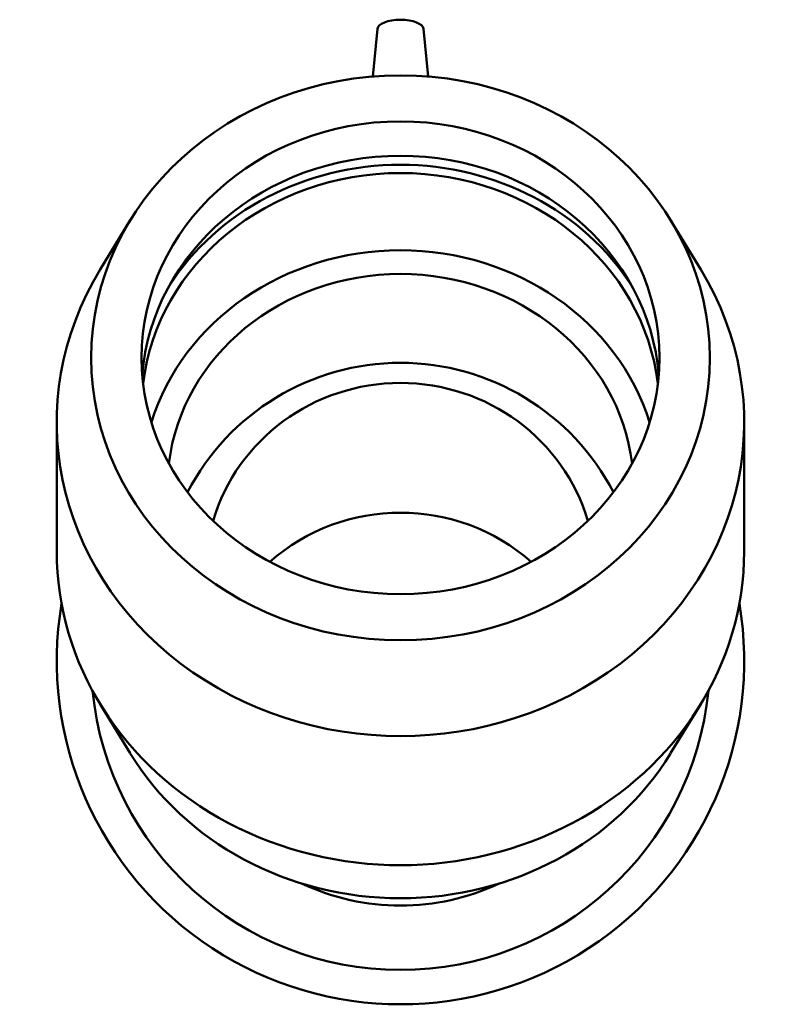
# Model space of a CAD drawing. Header units: inches. Extents: x -6.1 to 77.5, y -34.7 to 57.2.
# Tile 4 of 6: x 50.7 to 60.4, y 13.3 to 25.9. Entities that reach past the tile are written whole.
import ezdxf

# ---------------------------------------------------------------- set-up
doc = ezdxf.new("R2010")
doc.units = ezdxf.units.IN
doc.header["$MEASUREMENT"] = 0
doc.layers.add('Visible (ANSI)', color=7, linetype='Continuous', lineweight=50)

msp = doc.modelspace()

# ---------------------------------------------------------------- linework, layer by layer
at = {"layer": 'Visible (ANSI)'}
for p, q in [((55.221, 25.746), (55.163, 25.135)), ((55.811, 25.746), (55.87, 25.135)), ((52.065, 23.298), (51.682, 22.669)), ((58.967, 23.298), (59.351, 22.669)), ((51.126, 19.066), (51.126, 20.716)), ((59.906, 19.066), (59.906, 20.716)), ((52.065, 16.485), (51.682, 17.113)), ((58.967, 16.485), (59.351, 17.113))]:
    msp.add_line(p, q, dxfattribs=at)
for centre, radius, start, end in [((55.516, 18.412), 3.064, 27.401, 152.599), ((55.516, 17.667), 4.39, 170.4161, 9.5839), ((55.516, 17.667), 3.951, 185.5839, 354.4161), ((55.516, 17.497), 2.958, 244.7388, 295.2612)]:
    msp.add_arc(centre, radius, start, end, dxfattribs=at)
for centre, major_axis, ratio, start_param, end_param in [((55.516, 25.741), (-0.295, 0), 0.406737, 3.180555, 6.244223), ((55.516, 21.101), (3.307, 0), 0.913545, 0.072764, 3.068829), ((55.516, 20.881), (-3.422, 0), 0.913545, 3.670434, 5.754344), ((55.516, 20.881), (3.307, 0), 0.913545, 0.109267, 3.032326), ((55.516, 19.893), (3.307, 0), 0.913545, 0.276118, 2.865474), ((55.516, 20.716), (-4.39, 0), 0.913545, 5.774627, 9.933336), ((55.516, 19.893), (2.976, 0), 0.913545, 0.109541, 3.032052), ((55.516, 18.784), (-2.489, 0), 0.978148, 3.420875, 6.003903), ((55.516, 17.126), (2.489, 0), 0.978148, 0.835673, 2.30592), ((55.516, 19.066), (-4.39, 0), 0.913545, 0, 3.141593), ((55.516, 18.242), (3.951, 0), 0.913545, 3.650151, 5.774627)]:
    msp.add_ellipse(centre, major_axis=major_axis, ratio=ratio, start_param=start_param, end_param=end_param, dxfattribs=at)
for major_axis in [(3.951, 0), (3.307, 0)]:
    msp.add_ellipse((55.516, 21.54), major_axis=major_axis, ratio=0.913545, dxfattribs=at)

doc.saveas('drawing.dxf')
